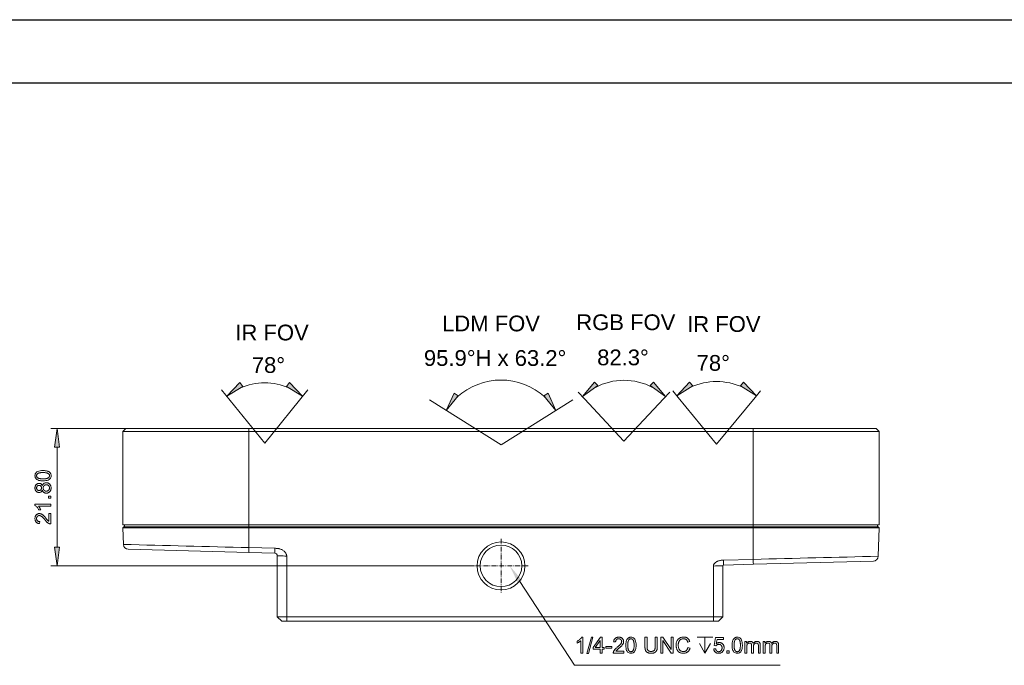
# Model space of a CAD drawing. Header units: millimetres. Extents: x 674 to 1144, y -380 to -42.
# Tile 5 of 12: x 760 to 917, y -144 to -42. Entities that reach past the tile are written whole.
import ezdxf

# ---------------------------------------------------------------- set-up
doc = ezdxf.new("R2010")
doc.units = ezdxf.units.MM
doc.header["$LTSCALE"] = 0.3
doc.linetypes.add('DASHDOT', pattern=[18.5, 12, -3, 0.5, -3])
doc.layers.get('0').update_dxf_attribs({"lineweight": 13})
doc.layers.add('02-细线', color=4, linetype='Continuous', lineweight=13)
doc.styles.add('HANA', font='arial.ttf')

msp = doc.modelspace()

# ---------------------------------------------------------------- linework, layer by layer
at = {"color": 7, "lineweight": 25}
for p, q in [((674.04, -41.742), (1144.04, -41.742)), ((684.04, -51.742), (1134.04, -51.742))]:
    msp.add_line(p, q, dxfattribs=at)
at = {"color": 3, "lineweight": 13, "ltscale": 0.272729}
for q in [(792.378, -100.438), (806.087, -100.438)]:
    msp.add_line((799.233, -108.925), q, dxfattribs=at)
at = {"color": 3, "lineweight": 13, "ltscale": 0.036009}
for p, q in [((849.948, -101.854), (848.965, -100.802)), ((862.494, -101.854), (863.477, -100.802))]:
    msp.add_line(p, q, dxfattribs=at)
at = {"color": 3, "lineweight": 13, "ltscale": 0.033028}
msp.add_line((864.792, -101.654), (863.952, -100.635), dxfattribs=at)
at = {"color": 3, "lineweight": 13, "ltscale": 0.033027}
msp.add_line((877.019, -101.654), (877.86, -100.635), dxfattribs=at)
at = {"color": 3, "lineweight": 13, "ltscale": 0.335735}
for q in [(825.35, -102.031), (848.092, -102.031)]:
    msp.add_line((836.721, -109.176), q, dxfattribs=at)
at = {"color": 3, "lineweight": 13, "ltscale": 0.229705}
for q in [(849.948, -101.854), (862.494, -101.854)]:
    msp.add_line((856.221, -108.568), q, dxfattribs=at)
at = {"color": 3, "lineweight": 13, "ltscale": 0.24013}
for p in [(864.792, -101.654), (877.019, -101.654)]:
    msp.add_line(p, (870.906, -109.063), dxfattribs=at)
at = {"color": 7, "lineweight": 13, "ltscale": 0.297754}
msp.add_line((777.221, -106.568), (765.311, -106.568), dxfattribs=at)
at = {"color": 7, "lineweight": 13, "ltscale": 0.017678}
for p, q in [((777.221, -106.568), (776.721, -107.068)), ((896.221, -106.568), (896.721, -107.068))]:
    msp.add_line(p, q, dxfattribs=at)
at = {"color": 7, "lineweight": 13}
for p, q in [((776.721, -107.068), (796.721, -107.068)), ((796.721, -106.568), (876.721, -106.568)), ((796.721, -107.068), (876.721, -107.068)), ((876.721, -107.068), (896.721, -107.068)), ((796.721, -121.868), (776.721, -121.868)), ((876.721, -121.868), (796.721, -121.868)), ((876.721, -122.168), (796.721, -122.168)), ((796.721, -122.168), (876.721, -122.168)), ((796.721, -122.323), (876.721, -122.323)), ((896.721, -121.868), (876.721, -121.868)), ((832.431, -128.368), (765.311, -128.368)), ((802.721, -136.469), (870.421, -136.469)), ((802.721, -137.168), (870.421, -137.168))]:
    msp.add_line(p, q, dxfattribs=at)
at = {"color": 7, "lineweight": 13, "ltscale": 0.37}
for p, q in [((776.721, -107.068), (776.721, -121.868)), ((796.721, -107.068), (796.721, -121.868)), ((876.721, -107.068), (876.721, -121.868)), ((896.721, -107.068), (896.721, -121.868))]:
    msp.add_line(p, q, dxfattribs=at)
at = {"color": 7, "lineweight": 13, "ltscale": 0.4875}
for p, q in [((777.221, -106.568), (796.721, -106.568)), ((876.721, -106.568), (896.221, -106.568))]:
    msp.add_line(p, q, dxfattribs=at)
at = {"color": 7, "lineweight": 13, "ltscale": 0.0125}
for p, q in [((796.721, -106.568), (796.721, -107.068)), ((876.721, -106.568), (876.721, -107.068))]:
    msp.add_line(p, q, dxfattribs=at)
at = {"color": 7, "lineweight": 13, "ltscale": 0.396283}
msp.add_line((766.311, -125.394), (766.311, -109.542), dxfattribs=at)
at = {"color": 7, "lineweight": 13, "ltscale": 0.005395}
for p, q in [((776.876, -122.168), (776.727, -122.323)), ((896.566, -122.168), (896.716, -122.323))]:
    msp.add_line(p, q, dxfattribs=at)
at = {"color": 7, "lineweight": 13, "ltscale": 0.499865}
for p, q in [((776.727, -122.323), (796.721, -122.323)), ((876.721, -122.323), (896.716, -122.323))]:
    msp.add_line(p, q, dxfattribs=at)
at = {"color": 7, "lineweight": 13, "ltscale": 0.066399}
msp.add_line((776.819, -124.978), (776.727, -122.323), dxfattribs=at)
at = {"color": 7, "lineweight": 13, "ltscale": 0.496117}
for p, q in [((776.876, -122.168), (796.721, -122.168)), ((876.721, -122.168), (896.566, -122.168))]:
    msp.add_line(p, q, dxfattribs=at)
at = {"color": 7, "lineweight": 13, "ltscale": 0.0075}
for p, q in [((777.021, -121.868), (777.021, -122.168)), ((796.721, -121.868), (796.721, -122.168)), ((876.721, -121.868), (876.721, -122.168)), ((896.421, -121.868), (896.421, -122.168))]:
    msp.add_line(p, q, dxfattribs=at)
at = {"color": 7, "lineweight": 13, "ltscale": 0.4925}
for p, q in [((796.721, -122.168), (777.021, -122.168)), ((896.421, -122.168), (876.721, -122.168))]:
    msp.add_line(p, q, dxfattribs=at)
at = {"color": 7, "lineweight": 13, "ltscale": 0.003881}
for p, q in [((796.721, -122.168), (796.721, -122.323)), ((876.721, -122.168), (876.721, -122.323))]:
    msp.add_line(p, q, dxfattribs=at)
at = {"color": 7, "lineweight": 13, "ltscale": 0.078864}
msp.add_line((796.721, -125.478), (796.721, -122.323), dxfattribs=at)
at = {"color": 7, "lineweight": 13, "ltscale": 0.125578}
msp.add_line((876.721, -127.346), (876.721, -122.323), dxfattribs=at)
at = {"color": 7, "lineweight": 13, "ltscale": 0.113185}
msp.add_line((896.558, -126.848), (896.716, -122.323), dxfattribs=at)
at = {"color": 7, "linetype": 'DASHDOT', "lineweight": 13, "ltscale": 0.2145}
for p, q in [((836.721, -124.078), (836.721, -132.658)), ((841.011, -128.368), (832.431, -128.368))]:
    msp.add_line(p, q, dxfattribs=at)
at = {"color": 7, "lineweight": 13, "ltscale": 0.477723}
msp.add_line((796.7, -126.25), (777.598, -125.75), dxfattribs=at)
at = {"color": 7, "lineweight": 13, "ltscale": 0.103321}
for p, q in [((800.832, -126.358), (796.7, -126.25)), ((800.853, -125.586), (796.721, -125.478))]:
    msp.add_line(p, q, dxfattribs=at)
at = {"color": 7, "lineweight": 13, "ltscale": 0.242136}
msp.add_line((801.221, -126.758), (801.221, -136.443), dxfattribs=at)
at = {"color": 7, "lineweight": 13, "ltscale": 0.24146}
msp.add_line((802.721, -126.81), (802.721, -136.469), dxfattribs=at)
at = {"color": 7, "lineweight": 13, "ltscale": 0.118129}
msp.add_line((876.721, -127.346), (871.998, -127.47), dxfattribs=at)
at = {"color": 7, "lineweight": 13, "ltscale": 0.476089}
msp.add_line((895.779, -127.62), (876.742, -128.118), dxfattribs=at)
at = {"color": 7, "lineweight": 13, "ltscale": 0.012508}
for p, q in [((832.921, -128.386), (833.421, -128.368)), ((840.521, -128.386), (840.021, -128.368))]:
    msp.add_line(p, q, dxfattribs=at)
at = {"color": 7, "lineweight": 13, "ltscale": 0.201855}
msp.add_line((870.421, -136.469), (870.421, -128.394), dxfattribs=at)
at = {"color": 7, "lineweight": 13, "ltscale": 0.202531}
msp.add_line((871.921, -128.342), (871.921, -136.443), dxfattribs=at)
at = {"color": 7, "lineweight": 13, "ltscale": 0.11813}
msp.add_line((876.742, -128.118), (872.019, -128.242), dxfattribs=at)
at = {"color": 7, "lineweight": 13, "ltscale": 0.025617}
for p, q in [((801.221, -136.444), (801.946, -137.168)), ((871.921, -136.444), (871.196, -137.168)), ((871.921, -136.444), (871.196, -137.168))]:
    msp.add_line(p, q, dxfattribs=at)
at = {"color": 7, "lineweight": 13, "ltscale": 0.019378}
msp.add_line((801.946, -137.168), (802.721, -137.168), dxfattribs=at)
at = {"color": 7, "lineweight": 13, "ltscale": 0.01749}
for p, q in [((802.721, -136.469), (802.721, -137.168)), ((870.421, -136.469), (870.421, -137.168))]:
    msp.add_line(p, q, dxfattribs=at)
at = {"color": 7, "lineweight": 13, "ltscale": 0.019379}
msp.add_line((870.421, -137.168), (871.196, -137.168), dxfattribs=at)
at = {"color": 3, "lineweight": 13}
for points in [[(795.287, -99.306), (793.219, -101.479), (795.779, -99.915)], [(802.686, -99.915), (805.246, -101.479), (803.178, -99.306)], [(851.553, -99.216), (849.647, -101.533), (852.088, -99.788)], [(860.354, -99.788), (862.794, -101.533), (860.888, -99.216)], [(866.633, -99.212), (864.588, -101.407), (867.131, -99.816)], [(874.68, -99.816), (877.223, -101.407), (875.178, -99.212)], [(829.266, -100.979), (828.015, -103.706), (829.929, -101.396)], [(843.513, -101.396), (845.427, -103.706), (844.176, -100.979)]]:
    msp.add_lwpolyline(points, close=True, dxfattribs=at)
at = {"color": 7, "lineweight": 13}
for points in [[(766.703, -109.542), (766.311, -106.568), (765.919, -109.542)], [(762.799, -114.07), (762.812, -113.915), (762.85, -113.777), (762.914, -113.655), (763.004, -113.549), (763.119, -113.459), (763.26, -113.386), (763.426, -113.328), (763.618, -113.288), (763.835, -113.263), (764.078, -113.255), (764.204, -113.257), (764.323, -113.264), (764.436, -113.274), (764.542, -113.289), (764.641, -113.308), (764.734, -113.331), (764.82, -113.358), (764.9, -113.39), (764.973, -113.426), (765.039, -113.466), (765.099, -113.51), (765.152, -113.557), (765.199, -113.609), (765.24, -113.664), (765.275, -113.722), (765.303, -113.784), (765.325, -113.85), (765.341, -113.92), (765.35, -113.993), (765.354, -114.07), (765.341, -114.225), (765.303, -114.363), (765.239, -114.485), (765.15, -114.591), (765.035, -114.68), (764.894, -114.754), (764.729, -114.81), (764.537, -114.851), (764.32, -114.876), (764.078, -114.884), (763.952, -114.882), (763.833, -114.875), (763.72, -114.865), (763.614, -114.85), (763.514, -114.831), (763.421, -114.808), (763.335, -114.781), (763.255, -114.749), (763.182, -114.713), (763.115, -114.673), (763.055, -114.629), (763.002, -114.582), (762.954, -114.53), (762.913, -114.476), (762.878, -114.417), (762.85, -114.355), (762.828, -114.289), (762.812, -114.22), (762.802, -114.147)], [(765.101, -114.07), (765.099, -114.022), (765.092, -113.976), (765.08, -113.933), (765.063, -113.892), (765.041, -113.853), (765.015, -113.817), (764.984, -113.783), (764.948, -113.752), (764.907, -113.723), (764.862, -113.697), (764.811, -113.673), (764.754, -113.651), (764.69, -113.632), (764.621, -113.616), (764.546, -113.602), (764.465, -113.591), (764.377, -113.582), (764.283, -113.576), (764.184, -113.572), (764.078, -113.571), (764.004, -113.571), (763.933, -113.573), (763.865, -113.576), (763.801, -113.579), (763.74, -113.584), (763.682, -113.591), (763.627, -113.598), (763.575, -113.606), (763.527, -113.616), (763.482, -113.626), (763.44, -113.638), (763.4, -113.65), (763.362, -113.664), (763.326, -113.679), (763.292, -113.696), (763.261, -113.713), (763.232, -113.731), (763.205, -113.751), (763.18, -113.771), (763.158, -113.793), (763.138, -113.816), (763.12, -113.84), (763.104, -113.865), (763.09, -113.892), (763.078, -113.919), (763.069, -113.948), (763.061, -113.978), (763.056, -114.008), (763.053, -114.04), (763.051, -114.074), (763.054, -114.122), (763.061, -114.168), (763.073, -114.211), (763.09, -114.252), (763.112, -114.29), (763.139, -114.326), (763.171, -114.36), (763.208, -114.391), (763.249, -114.419), (763.295, -114.445), (763.347, -114.469), (763.405, -114.49), (763.468, -114.509), (763.538, -114.525), (763.613, -114.539), (763.694, -114.55), (763.781, -114.559), (763.874, -114.565), (763.973, -114.569), (764.078, -114.57), (764.151, -114.569), (764.221, -114.568), (764.288, -114.565), (764.352, -114.561), (764.413, -114.556), (764.47, -114.55), (764.525, -114.542), (764.576, -114.534), (764.625, -114.524), (764.67, -114.514), (764.712, -114.502), (764.753, -114.489), (764.791, -114.475), (764.827, -114.46), (764.86, -114.444), (764.892, -114.426), (764.921, -114.408), (764.948, -114.389), (764.972, -114.368), (764.995, -114.347), (765.015, -114.324), (765.033, -114.3), (765.049, -114.275), (765.063, -114.249), (765.075, -114.222), (765.084, -114.194), (765.092, -114.165), (765.097, -114.134), (765.1, -114.103)], [(763.959, -115.66), (763.992, -115.571), (764.032, -115.491), (764.079, -115.42), (764.133, -115.359), (764.194, -115.308), (764.261, -115.266), (764.335, -115.233), (764.416, -115.209), (764.504, -115.195), (764.598, -115.191), (764.662, -115.193), (764.723, -115.2), (764.782, -115.211), (764.839, -115.228), (764.894, -115.248), (764.947, -115.274), (764.998, -115.303), (765.046, -115.338), (765.093, -115.377), (765.137, -115.421), (765.178, -115.468), (765.215, -115.518), (765.248, -115.571), (765.276, -115.626), (765.299, -115.684), (765.319, -115.744), (765.334, -115.808), (765.345, -115.873), (765.351, -115.942), (765.354, -116.013), (765.351, -116.084), (765.345, -116.153), (765.334, -116.219), (765.319, -116.283), (765.299, -116.344), (765.275, -116.402), (765.247, -116.457), (765.214, -116.51), (765.177, -116.56), (765.135, -116.607), (765.091, -116.651), (765.044, -116.69), (764.994, -116.724), (764.943, -116.754), (764.889, -116.779), (764.834, -116.8), (764.775, -116.816), (764.715, -116.827), (764.653, -116.834), (764.588, -116.836), (764.541, -116.835), (764.496, -116.831), (764.451, -116.825), (764.408, -116.816), (764.366, -116.804), (764.325, -116.79), (764.285, -116.773), (764.247, -116.754), (764.21, -116.732), (764.174, -116.708), (764.139, -116.681), (764.108, -116.652), (764.08, -116.622), (764.054, -116.59), (764.031, -116.556), (764.011, -116.521), (763.994, -116.483), (763.979, -116.444), (763.968, -116.403), (763.959, -116.361), (763.952, -116.361), (763.926, -116.432), (763.894, -116.496), (763.858, -116.552), (763.815, -116.601), (763.767, -116.642), (763.714, -116.676), (763.655, -116.702), (763.591, -116.721), (763.521, -116.732), (763.445, -116.736), (763.391, -116.734), (763.339, -116.728), (763.288, -116.718), (763.239, -116.704), (763.192, -116.686), (763.147, -116.664), (763.103, -116.639), (763.062, -116.609), (763.022, -116.575), (762.984, -116.538), (762.949, -116.497), (762.917, -116.454), (762.89, -116.408), (762.866, -116.36), (762.845, -116.309), (762.829, -116.256), (762.816, -116.201), (762.806, -116.143), (762.801, -116.082), (762.799, -116.019), (762.801, -115.956), (762.807, -115.894), (762.816, -115.835), (762.83, -115.779), (762.847, -115.725), (762.868, -115.674), (762.893, -115.625), (762.921, -115.579), (762.954, -115.535), (762.99, -115.493), (763.029, -115.455), (763.07, -115.421), (763.112, -115.391), (763.156, -115.365), (763.201, -115.343), (763.248, -115.325), (763.297, -115.311), (763.347, -115.301), (763.399, -115.295), (763.452, -115.293), (763.524, -115.297), (763.59, -115.308), (763.652, -115.326), (763.709, -115.352), (763.761, -115.385), (763.809, -115.425), (763.852, -115.473), (763.89, -115.528), (763.923, -115.59), (763.952, -115.66)], [(765.101, -116.013), (765.1, -115.97), (765.096, -115.929), (765.089, -115.889), (765.079, -115.851), (765.066, -115.814), (765.051, -115.779), (765.033, -115.745), (765.012, -115.712), (764.988, -115.681), (764.961, -115.651), (764.933, -115.624), (764.902, -115.599), (764.87, -115.577), (764.836, -115.558), (764.801, -115.542), (764.764, -115.529), (764.725, -115.519), (764.684, -115.512), (764.642, -115.508), (764.598, -115.506), (764.554, -115.508), (764.512, -115.512), (764.471, -115.52), (764.432, -115.53), (764.395, -115.543), (764.359, -115.56), (764.325, -115.579), (764.292, -115.602), (764.261, -115.627), (764.232, -115.655), (764.204, -115.686), (764.18, -115.718), (764.158, -115.751), (764.14, -115.785), (764.124, -115.821), (764.111, -115.858), (764.101, -115.896), (764.094, -115.936), (764.09, -115.977), (764.088, -116.019), (764.09, -116.063), (764.094, -116.105), (764.102, -116.146), (764.112, -116.185), (764.125, -116.222), (764.141, -116.257), (764.161, -116.291), (764.183, -116.323), (764.208, -116.354), (764.236, -116.383), (764.266, -116.409), (764.297, -116.433), (764.33, -116.454), (764.363, -116.472), (764.398, -116.488), (764.435, -116.5), (764.472, -116.51), (764.511, -116.517), (764.55, -116.521), (764.591, -116.523), (764.634, -116.521), (764.675, -116.517), (764.715, -116.51), (764.753, -116.499), (764.79, -116.486), (764.826, -116.471), (764.86, -116.452), (764.893, -116.43), (764.925, -116.406), (764.955, -116.378), (764.982, -116.349), (765.007, -116.318), (765.029, -116.285), (765.048, -116.251), (765.065, -116.215), (765.078, -116.178), (765.088, -116.139), (765.095, -116.098), (765.1, -116.056)], [(763.838, -116.013), (763.836, -115.979), (763.833, -115.946), (763.828, -115.914), (763.82, -115.884), (763.81, -115.854), (763.798, -115.826), (763.784, -115.799), (763.767, -115.773), (763.749, -115.747), (763.728, -115.724), (763.705, -115.701), (763.681, -115.682), (763.657, -115.664), (763.631, -115.649), (763.604, -115.636), (763.576, -115.625), (763.546, -115.617), (763.516, -115.611), (763.485, -115.608), (763.452, -115.607), (763.419, -115.608), (763.387, -115.612), (763.356, -115.617), (763.326, -115.626), (763.297, -115.636), (763.269, -115.649), (763.242, -115.665), (763.216, -115.683), (763.191, -115.703), (763.167, -115.725), (763.145, -115.75), (763.126, -115.775), (763.108, -115.801), (763.093, -115.829), (763.08, -115.857), (763.07, -115.887), (763.062, -115.918), (763.056, -115.949), (763.053, -115.982), (763.051, -116.016), (763.053, -116.051), (763.056, -116.084), (763.062, -116.116), (763.07, -116.147), (763.08, -116.176), (763.093, -116.205), (763.107, -116.232), (763.125, -116.258), (763.144, -116.282), (763.166, -116.306), (763.189, -116.328), (763.213, -116.347), (763.238, -116.364), (763.264, -116.379), (763.29, -116.392), (763.318, -116.402), (763.346, -116.41), (763.375, -116.416), (763.405, -116.419), (763.435, -116.42), (763.472, -116.419), (763.506, -116.415), (763.54, -116.41), (763.571, -116.401), (763.602, -116.391), (763.63, -116.378), (763.657, -116.363), (763.683, -116.345), (763.707, -116.325), (763.729, -116.303), (763.75, -116.278), (763.768, -116.253), (763.785, -116.227), (763.799, -116.2), (763.811, -116.171), (763.82, -116.142), (763.828, -116.111), (763.833, -116.079), (763.837, -116.047)], [(765.311, -118.586), (765.311, -118.893), (763.355, -118.893), (763.398, -118.94), (763.44, -118.991), (763.48, -119.045), (763.519, -119.102), (763.557, -119.162), (763.593, -119.225), (763.628, -119.291), (763.662, -119.361), (763.694, -119.433), (763.725, -119.509), (763.428, -119.509), (763.376, -119.406), (763.322, -119.31), (763.265, -119.221), (763.206, -119.138), (763.144, -119.063), (763.08, -118.994), (763.013, -118.931), (762.944, -118.876), (762.873, -118.827), (762.799, -118.785), (762.799, -118.586)], [(765.311, -117.293), (765.311, -117.643), (764.961, -117.643), (764.961, -117.293)], [(765.311, -120.075), (765.311, -121.731), (765.269, -121.729), (765.226, -121.725), (765.184, -121.717), (765.141, -121.707), (765.098, -121.694), (765.055, -121.677), (765.012, -121.658), (764.969, -121.636), (764.926, -121.611), (764.883, -121.583), (764.839, -121.551), (764.792, -121.514), (764.743, -121.471), (764.692, -121.424), (764.639, -121.371), (764.584, -121.314), (764.526, -121.251), (764.467, -121.183), (764.405, -121.11), (764.341, -121.031), (764.301, -120.982), (764.261, -120.935), (764.22, -120.888), (764.179, -120.842), (764.138, -120.797), (764.096, -120.754), (764.054, -120.711), (764.012, -120.67), (763.969, -120.629), (763.925, -120.59), (763.882, -120.553), (763.838, -120.52), (763.795, -120.491), (763.751, -120.465), (763.707, -120.444), (763.664, -120.426), (763.62, -120.413), (763.576, -120.403), (763.532, -120.397), (763.488, -120.395), (763.451, -120.397), (763.415, -120.401), (763.38, -120.407), (763.347, -120.417), (763.315, -120.429), (763.284, -120.443), (763.255, -120.461), (763.227, -120.481), (763.2, -120.504), (763.175, -120.529), (763.152, -120.557), (763.131, -120.586), (763.112, -120.616), (763.096, -120.648), (763.082, -120.681), (763.071, -120.715), (763.063, -120.751), (763.056, -120.789), (763.053, -120.827), (763.051, -120.868), (763.053, -120.908), (763.057, -120.948), (763.063, -120.986), (763.072, -121.022), (763.083, -121.057), (763.097, -121.091), (763.114, -121.124), (763.133, -121.155), (763.154, -121.185), (763.179, -121.214), (763.205, -121.24), (763.234, -121.264), (763.266, -121.285), (763.3, -121.304), (763.337, -121.319), (763.376, -121.332), (763.418, -121.342), (763.462, -121.349), (763.509, -121.354), (763.558, -121.355), (763.522, -121.671), (763.454, -121.663), (763.388, -121.652), (763.326, -121.636), (763.268, -121.617), (763.212, -121.594), (763.16, -121.567), (763.111, -121.536), (763.066, -121.502), (763.024, -121.463), (762.985, -121.421), (762.95, -121.376), (762.918, -121.328), (762.89, -121.278), (762.866, -121.225), (762.846, -121.171), (762.829, -121.113), (762.816, -121.054), (762.806, -120.992), (762.801, -120.928), (762.799, -120.861), (762.801, -120.789), (762.807, -120.72), (762.817, -120.655), (762.832, -120.592), (762.85, -120.533), (762.872, -120.477), (762.899, -120.425), (762.929, -120.376), (762.964, -120.33), (763.003, -120.287), (763.044, -120.248), (763.088, -120.213), (763.133, -120.182), (763.179, -120.155), (763.228, -120.133), (763.278, -120.114), (763.33, -120.1), (763.383, -120.09), (763.438, -120.084), (763.495, -120.082), (763.543, -120.083), (763.591, -120.088), (763.64, -120.097), (763.688, -120.109), (763.737, -120.125), (763.786, -120.144), (763.834, -120.166), (763.883, -120.192), (763.932, -120.222), (763.982, -120.255), (764.033, -120.293), (764.087, -120.338), (764.145, -120.389), (764.205, -120.448), (764.27, -120.514), (764.337, -120.586), (764.408, -120.665), (764.482, -120.751), (764.56, -120.845), (764.641, -120.944), (764.684, -120.997), (764.725, -121.046), (764.765, -121.091), (764.805, -121.132), (764.842, -121.17), (764.879, -121.204), (764.915, -121.235), (764.949, -121.261), (764.982, -121.285), (765.014, -121.304), (765.014, -120.075)], [(765.919, -125.394), (766.311, -128.368), (766.703, -125.394)], [(849.705, -142.199), (849.398, -142.199), (849.398, -140.243), (849.35, -140.286), (849.3, -140.328), (849.246, -140.368), (849.189, -140.407), (849.129, -140.445), (849.066, -140.481), (849, -140.516), (848.93, -140.55), (848.858, -140.582), (848.782, -140.613), (848.782, -140.316), (848.885, -140.264), (848.981, -140.21), (849.07, -140.153), (849.153, -140.094), (849.228, -140.032), (849.297, -139.968), (849.359, -139.901), (849.415, -139.832), (849.463, -139.761), (849.505, -139.687), (849.705, -139.687)], [(851.308, -139.699), (850.585, -142.282), (850.338, -142.282), (851.061, -139.699)], [(853.088, -141.602), (852.751, -141.602), (852.751, -142.199), (852.444, -142.199), (852.444, -141.602), (851.361, -141.602), (851.361, -141.319), (852.498, -139.699), (852.751, -139.699), (852.751, -141.319), (853.088, -141.319)], [(852.444, -141.319), (852.444, -140.19), (852.437, -140.19), (851.661, -141.319)], [(856.177, -142.199), (854.521, -142.199), (854.522, -142.157), (854.527, -142.114), (854.534, -142.072), (854.544, -142.029), (854.558, -141.986), (854.574, -141.943), (854.593, -141.9), (854.615, -141.857), (854.64, -141.814), (854.668, -141.771), (854.7, -141.726), (854.737, -141.68), (854.78, -141.631), (854.827, -141.58), (854.88, -141.527), (854.938, -141.472), (855, -141.414), (855.068, -141.354), (855.142, -141.293), (855.22, -141.229), (855.269, -141.189), (855.317, -141.149), (855.363, -141.108), (855.409, -141.067), (855.454, -141.026), (855.498, -140.984), (855.54, -140.942), (855.582, -140.899), (855.622, -140.857), (855.662, -140.813), (855.698, -140.77), (855.731, -140.726), (855.761, -140.683), (855.786, -140.639), (855.807, -140.595), (855.825, -140.551), (855.838, -140.508), (855.848, -140.464), (855.854, -140.42), (855.856, -140.376), (855.855, -140.339), (855.851, -140.303), (855.844, -140.268), (855.834, -140.235), (855.822, -140.203), (855.808, -140.172), (855.79, -140.143), (855.77, -140.115), (855.747, -140.088), (855.722, -140.063), (855.695, -140.039), (855.666, -140.018), (855.635, -140), (855.604, -139.984), (855.57, -139.97), (855.536, -139.959), (855.5, -139.95), (855.463, -139.944), (855.424, -139.941), (855.384, -139.939), (855.343, -139.941), (855.304, -139.944), (855.266, -139.951), (855.229, -139.96), (855.194, -139.971), (855.16, -139.985), (855.127, -140.002), (855.096, -140.021), (855.066, -140.042), (855.037, -140.066), (855.011, -140.093), (854.987, -140.122), (854.966, -140.154), (854.948, -140.188), (854.932, -140.225), (854.919, -140.264), (854.909, -140.306), (854.902, -140.35), (854.898, -140.397), (854.896, -140.446), (854.58, -140.41), (854.588, -140.341), (854.6, -140.276), (854.615, -140.214), (854.634, -140.155), (854.657, -140.1), (854.684, -140.048), (854.715, -139.999), (854.75, -139.954), (854.788, -139.912), (854.83, -139.873), (854.876, -139.837), (854.923, -139.806), (854.973, -139.778), (855.026, -139.754), (855.081, -139.733), (855.138, -139.717), (855.197, -139.704), (855.259, -139.694), (855.324, -139.689), (855.39, -139.687), (855.462, -139.689), (855.531, -139.695), (855.597, -139.705), (855.659, -139.72), (855.718, -139.738), (855.774, -139.76), (855.826, -139.787), (855.875, -139.817), (855.921, -139.852), (855.964, -139.891), (856.003, -139.932), (856.038, -139.976), (856.069, -140.021), (856.096, -140.067), (856.118, -140.116), (856.137, -140.166), (856.151, -140.217), (856.161, -140.271), (856.168, -140.326), (856.17, -140.383), (856.168, -140.431), (856.163, -140.479), (856.154, -140.527), (856.142, -140.576), (856.126, -140.625), (856.107, -140.673), (856.085, -140.722), (856.059, -140.771), (856.029, -140.82), (855.997, -140.87), (855.959, -140.921), (855.914, -140.975), (855.862, -141.032), (855.803, -141.093), (855.738, -141.158), (855.665, -141.225), (855.586, -141.296), (855.5, -141.37), (855.407, -141.448), (855.307, -141.529), (855.254, -141.571), (855.206, -141.613), (855.161, -141.653), (855.119, -141.692), (855.081, -141.73), (855.047, -141.767), (855.017, -141.803), (854.99, -141.837), (854.967, -141.87), (854.947, -141.902), (856.177, -141.902)], [(857.326, -139.687), (857.481, -139.7), (857.619, -139.738), (857.742, -139.802), (857.848, -139.892), (857.937, -140.007), (858.011, -140.147), (858.068, -140.314), (858.108, -140.505), (858.133, -140.723), (858.141, -140.966), (858.139, -141.092), (858.133, -141.211), (858.122, -141.324), (858.107, -141.43), (858.088, -141.529), (858.065, -141.622), (858.038, -141.708), (858.006, -141.788), (857.97, -141.861), (857.93, -141.927), (857.886, -141.987), (857.839, -142.04), (857.788, -142.087), (857.733, -142.128), (857.674, -142.163), (857.612, -142.191), (857.546, -142.213), (857.476, -142.229), (857.403, -142.238), (857.326, -142.241), (857.171, -142.229), (857.033, -142.19), (856.911, -142.127), (856.805, -142.037), (856.716, -141.923), (856.643, -141.782), (856.586, -141.616), (856.545, -141.425), (856.521, -141.208), (856.512, -140.966), (856.515, -140.84), (856.521, -140.721), (856.531, -140.608), (856.546, -140.502), (856.565, -140.402), (856.588, -140.309), (856.616, -140.223), (856.647, -140.143), (856.683, -140.07), (856.723, -140.003), (856.767, -139.943), (856.815, -139.889), (856.866, -139.842), (856.921, -139.801), (856.979, -139.766), (857.041, -139.738), (857.107, -139.715), (857.176, -139.7), (857.249, -139.69)], [(857.326, -141.989), (857.374, -141.987), (857.42, -141.98), (857.463, -141.968), (857.504, -141.951), (857.543, -141.929), (857.579, -141.903), (857.613, -141.872), (857.644, -141.836), (857.673, -141.795), (857.699, -141.75), (857.723, -141.699), (857.745, -141.641), (857.764, -141.578), (857.78, -141.509), (857.794, -141.434), (857.805, -141.352), (857.814, -141.265), (857.821, -141.171), (857.824, -141.072), (857.826, -140.966), (857.825, -140.892), (857.823, -140.821), (857.821, -140.753), (857.817, -140.689), (857.812, -140.628), (857.806, -140.57), (857.798, -140.515), (857.79, -140.463), (857.781, -140.415), (857.77, -140.37), (857.758, -140.328), (857.746, -140.287), (857.732, -140.249), (857.717, -140.214), (857.701, -140.18), (857.683, -140.149), (857.665, -140.12), (857.645, -140.093), (857.625, -140.068), (857.603, -140.046), (857.58, -140.026), (857.556, -140.008), (857.531, -139.992), (857.505, -139.978), (857.477, -139.966), (857.448, -139.956), (857.419, -139.949), (857.388, -139.944), (857.356, -139.94), (857.322, -139.939), (857.274, -139.942), (857.228, -139.949), (857.185, -139.961), (857.144, -139.978), (857.106, -140), (857.07, -140.027), (857.036, -140.059), (857.005, -140.095), (856.977, -140.137), (856.951, -140.183), (856.927, -140.235), (856.906, -140.293), (856.887, -140.356), (856.871, -140.425), (856.857, -140.501), (856.846, -140.582), (856.837, -140.669), (856.831, -140.762), (856.827, -140.861), (856.826, -140.966), (856.827, -141.039), (856.828, -141.109), (856.831, -141.176), (856.835, -141.24), (856.84, -141.301), (856.847, -141.358), (856.854, -141.413), (856.862, -141.464), (856.872, -141.512), (856.883, -141.558), (856.894, -141.6), (856.907, -141.641), (856.921, -141.679), (856.936, -141.714), (856.952, -141.748), (856.97, -141.779), (856.988, -141.809), (857.007, -141.835), (857.028, -141.86), (857.05, -141.883), (857.072, -141.903), (857.096, -141.921), (857.121, -141.937), (857.147, -141.951), (857.174, -141.962), (857.202, -141.972), (857.232, -141.979), (857.262, -141.985), (857.293, -141.988)], [(861.511, -141.145), (861.511, -141.183), (861.51, -141.221), (861.509, -141.258), (861.507, -141.294), (861.505, -141.33), (861.503, -141.366), (861.5, -141.401), (861.497, -141.435), (861.493, -141.468), (861.489, -141.501), (861.484, -141.534), (861.478, -141.567), (861.47, -141.6), (861.461, -141.634), (861.451, -141.667), (861.439, -141.701), (861.425, -141.735), (861.411, -141.769), (861.394, -141.804), (861.377, -141.838), (861.357, -141.872), (861.336, -141.905), (861.312, -141.937), (861.286, -141.967), (861.257, -141.997), (861.226, -142.025), (861.193, -142.052), (861.158, -142.078), (861.12, -142.103), (861.08, -142.126), (861.038, -142.148), (860.992, -142.168), (860.945, -142.185), (860.894, -142.2), (860.84, -142.213), (860.784, -142.223), (860.725, -142.231), (860.664, -142.237), (860.599, -142.24), (860.532, -142.241), (860.466, -142.24), (860.403, -142.237), (860.343, -142.232), (860.285, -142.225), (860.23, -142.216), (860.177, -142.205), (860.127, -142.191), (860.08, -142.176), (860.035, -142.159), (859.993, -142.139), (859.953, -142.118), (859.916, -142.096), (859.88, -142.072), (859.847, -142.048), (859.816, -142.022), (859.787, -141.995), (859.76, -141.967), (859.735, -141.937), (859.713, -141.907), (859.693, -141.875), (859.674, -141.842), (859.657, -141.809), (859.642, -141.776), (859.628, -141.743), (859.615, -141.709), (859.603, -141.676), (859.593, -141.641), (859.584, -141.607), (859.577, -141.572), (859.571, -141.537), (859.566, -141.502), (859.561, -141.465), (859.557, -141.428), (859.554, -141.39), (859.551, -141.351), (859.549, -141.312), (859.547, -141.271), (859.546, -141.23), (859.545, -141.188), (859.545, -141.145), (859.545, -139.699), (859.875, -139.699), (859.875, -141.14), (859.876, -141.184), (859.877, -141.227), (859.878, -141.269), (859.881, -141.31), (859.883, -141.349), (859.887, -141.388), (859.891, -141.425), (859.896, -141.46), (859.902, -141.495), (859.908, -141.528), (859.915, -141.56), (859.925, -141.591), (859.937, -141.622), (859.951, -141.652), (859.967, -141.681), (859.985, -141.71), (860.005, -141.738), (860.027, -141.765), (860.052, -141.791), (860.078, -141.817), (860.107, -141.841), (860.14, -141.862), (860.175, -141.881), (860.213, -141.898), (860.254, -141.912), (860.298, -141.923), (860.345, -141.932), (860.395, -141.938), (860.448, -141.942), (860.505, -141.943), (860.561, -141.942), (860.615, -141.939), (860.667, -141.934), (860.715, -141.927), (860.76, -141.918), (860.802, -141.907), (860.842, -141.894), (860.878, -141.879), (860.912, -141.862), (860.943, -141.842), (860.971, -141.822), (860.997, -141.8), (861.022, -141.776), (861.044, -141.751), (861.064, -141.725), (861.082, -141.697), (861.098, -141.669), (861.112, -141.638), (861.124, -141.607), (861.134, -141.574), (861.142, -141.539), (861.15, -141.503), (861.156, -141.464), (861.162, -141.424), (861.167, -141.381), (861.171, -141.337), (861.174, -141.291), (861.176, -141.242), (861.178, -141.192), (861.178, -141.14), (861.178, -139.699), (861.511, -139.699)], [(864.033, -142.199), (863.694, -142.199), (862.387, -140.236), (862.38, -140.236), (862.38, -142.199), (862.067, -142.199), (862.067, -139.699), (862.404, -139.699), (863.711, -141.662), (863.717, -141.662), (863.717, -139.699), (864.033, -139.699)], [(866.698, -141.406), (866.675, -141.488), (866.648, -141.566), (866.618, -141.639), (866.585, -141.709), (866.548, -141.774), (866.509, -141.834), (866.466, -141.891), (866.42, -141.943), (866.37, -141.991), (866.317, -142.034), (866.262, -142.074), (866.204, -142.109), (866.144, -142.14), (866.082, -142.167), (866.018, -142.19), (865.952, -142.208), (865.883, -142.223), (865.813, -142.233), (865.74, -142.239), (865.665, -142.241), (865.545, -142.238), (865.433, -142.226), (865.327, -142.207), (865.227, -142.18), (865.134, -142.145), (865.048, -142.103), (864.969, -142.053), (864.896, -141.995), (864.83, -141.93), (864.77, -141.857), (864.717, -141.778), (864.669, -141.697), (864.627, -141.612), (864.591, -141.524), (864.56, -141.433), (864.535, -141.339), (864.515, -141.242), (864.501, -141.142), (864.493, -141.038), (864.49, -140.932), (864.493, -140.815), (864.503, -140.703), (864.52, -140.596), (864.543, -140.495), (864.572, -140.398), (864.609, -140.307), (864.652, -140.221), (864.701, -140.141), (864.757, -140.065), (864.82, -139.995), (864.888, -139.93), (864.959, -139.873), (865.035, -139.822), (865.114, -139.778), (865.197, -139.741), (865.284, -139.71), (865.374, -139.687), (865.468, -139.67), (865.567, -139.66), (865.668, -139.656), (865.74, -139.658), (865.81, -139.664), (865.878, -139.673), (865.943, -139.686), (866.007, -139.703), (866.068, -139.723), (866.127, -139.747), (866.185, -139.775), (866.24, -139.807), (866.292, -139.842), (866.343, -139.881), (866.39, -139.923), (866.434, -139.969), (866.475, -140.018), (866.513, -140.071), (866.548, -140.127), (866.579, -140.187), (866.608, -140.25), (866.633, -140.316), (866.656, -140.386), (866.332, -140.463), (866.314, -140.412), (866.296, -140.364), (866.275, -140.318), (866.253, -140.275), (866.229, -140.234), (866.203, -140.196), (866.175, -140.161), (866.146, -140.128), (866.115, -140.098), (866.083, -140.071), (866.048, -140.046), (866.013, -140.023), (865.975, -140.004), (865.936, -139.987), (865.895, -139.972), (865.852, -139.96), (865.808, -139.951), (865.762, -139.945), (865.714, -139.941), (865.665, -139.939), (865.585, -139.942), (865.509, -139.95), (865.437, -139.963), (865.369, -139.982), (865.305, -140.006), (865.245, -140.036), (865.189, -140.071), (865.137, -140.111), (865.088, -140.157), (865.044, -140.208), (865.004, -140.263), (864.968, -140.323), (864.936, -140.386), (864.909, -140.452), (864.886, -140.522), (864.867, -140.596), (864.852, -140.674), (864.841, -140.755), (864.835, -140.84), (864.833, -140.928), (864.835, -141.03), (864.842, -141.126), (864.853, -141.217), (864.868, -141.303), (864.888, -141.383), (864.913, -141.458), (864.942, -141.528), (864.975, -141.592), (865.013, -141.651), (865.055, -141.704), (865.101, -141.753), (865.15, -141.796), (865.201, -141.834), (865.255, -141.867), (865.312, -141.895), (865.371, -141.918), (865.433, -141.936), (865.498, -141.948), (865.566, -141.956), (865.636, -141.958), (865.693, -141.957), (865.749, -141.952), (865.802, -141.944), (865.853, -141.933), (865.902, -141.919), (865.948, -141.901), (865.993, -141.881), (866.035, -141.857), (866.075, -141.83), (866.113, -141.8), (866.148, -141.766), (866.181, -141.73), (866.213, -141.69), (866.242, -141.647), (866.268, -141.601), (866.293, -141.552), (866.315, -141.499), (866.335, -141.443), (866.353, -141.384), (866.369, -141.322)], [(870.858, -140.696), (870.903, -140.667), (870.95, -140.64), (870.996, -140.616), (871.043, -140.596), (871.09, -140.579), (871.138, -140.565), (871.186, -140.554), (871.234, -140.546), (871.283, -140.541), (871.332, -140.54), (871.393, -140.542), (871.453, -140.548), (871.512, -140.559), (871.569, -140.575), (871.624, -140.595), (871.677, -140.619), (871.729, -140.648), (871.78, -140.681), (871.829, -140.718), (871.876, -140.76), (871.92, -140.806), (871.959, -140.855), (871.994, -140.906), (872.024, -140.961), (872.05, -141.018), (872.071, -141.079), (872.087, -141.142), (872.098, -141.208), (872.105, -141.277), (872.108, -141.35), (872.105, -141.423), (872.098, -141.494), (872.086, -141.563), (872.07, -141.629), (872.049, -141.693), (872.023, -141.755), (871.992, -141.815), (871.957, -141.873), (871.917, -141.928), (871.872, -141.981), (871.824, -142.031), (871.772, -142.075), (871.718, -142.114), (871.661, -142.148), (871.6, -142.176), (871.537, -142.2), (871.471, -142.218), (871.402, -142.231), (871.33, -142.239), (871.255, -142.241), (871.193, -142.24), (871.133, -142.234), (871.075, -142.226), (871.019, -142.213), (870.964, -142.197), (870.911, -142.178), (870.859, -142.155), (870.809, -142.129), (870.761, -142.099), (870.714, -142.065), (870.671, -142.028), (870.631, -141.988), (870.595, -141.944), (870.563, -141.897), (870.534, -141.846), (870.51, -141.792), (870.49, -141.735), (870.473, -141.674), (870.461, -141.61), (870.452, -141.542), (870.772, -141.518), (870.781, -141.565), (870.792, -141.608), (870.804, -141.65), (870.818, -141.689), (870.834, -141.725), (870.851, -141.76), (870.871, -141.791), (870.892, -141.821), (870.915, -141.848), (870.939, -141.872), (870.966, -141.894), (870.993, -141.914), (871.022, -141.932), (871.051, -141.947), (871.082, -141.96), (871.114, -141.97), (871.148, -141.979), (871.182, -141.984), (871.218, -141.988), (871.255, -141.989), (871.301, -141.987), (871.345, -141.982), (871.387, -141.973), (871.428, -141.961), (871.466, -141.945), (871.503, -141.926), (871.539, -141.903), (871.572, -141.876), (871.604, -141.846), (871.634, -141.813), (871.661, -141.776), (871.686, -141.739), (871.707, -141.699), (871.726, -141.658), (871.742, -141.616), (871.755, -141.572), (871.765, -141.526), (871.773, -141.478), (871.777, -141.429), (871.778, -141.379), (871.777, -141.327), (871.773, -141.278), (871.765, -141.231), (871.755, -141.186), (871.741, -141.144), (871.725, -141.103), (871.706, -141.065), (871.684, -141.029), (871.658, -140.996), (871.63, -140.964), (871.6, -140.935), (871.567, -140.91), (871.533, -140.887), (871.498, -140.867), (871.46, -140.85), (871.421, -140.837), (871.381, -140.826), (871.338, -140.819), (871.294, -140.814), (871.248, -140.812), (871.19, -140.815), (871.136, -140.822), (871.083, -140.834), (871.034, -140.851), (870.987, -140.873), (870.943, -140.899), (870.902, -140.93), (870.863, -140.966), (870.828, -141.007), (870.795, -141.053), (870.505, -141.019), (870.748, -139.733), (871.988, -139.733), (871.988, -140.03), (870.992, -140.03)], [(874.188, -139.687), (874.343, -139.7), (874.482, -139.738), (874.604, -139.802), (874.71, -139.892), (874.799, -140.007), (874.873, -140.147), (874.93, -140.314), (874.971, -140.505), (874.995, -140.723), (875.003, -140.966), (875.001, -141.092), (874.995, -141.211), (874.984, -141.324), (874.97, -141.43), (874.951, -141.529), (874.927, -141.622), (874.9, -141.708), (874.868, -141.788), (874.833, -141.861), (874.793, -141.927), (874.749, -141.987), (874.701, -142.04), (874.65, -142.087), (874.595, -142.128), (874.536, -142.163), (874.474, -142.191), (874.408, -142.213), (874.338, -142.229), (874.265, -142.238), (874.188, -142.241), (874.034, -142.229), (873.895, -142.19), (873.773, -142.127), (873.668, -142.037), (873.578, -141.923), (873.505, -141.782), (873.448, -141.616), (873.407, -141.425), (873.383, -141.208), (873.375, -140.966), (873.377, -140.84), (873.383, -140.721), (873.394, -140.608), (873.408, -140.502), (873.427, -140.402), (873.45, -140.309), (873.478, -140.223), (873.509, -140.143), (873.545, -140.07), (873.585, -140.003), (873.629, -139.943), (873.677, -139.889), (873.728, -139.842), (873.783, -139.801), (873.841, -139.766), (873.903, -139.738), (873.969, -139.715), (874.038, -139.7), (874.111, -139.69)], [(874.188, -141.989), (874.236, -141.987), (874.282, -141.98), (874.326, -141.968), (874.367, -141.951), (874.405, -141.929), (874.441, -141.903), (874.475, -141.872), (874.506, -141.836), (874.535, -141.795), (874.562, -141.75), (874.586, -141.699), (874.607, -141.641), (874.626, -141.578), (874.642, -141.509), (874.656, -141.434), (874.668, -141.352), (874.676, -141.265), (874.683, -141.171), (874.687, -141.072), (874.688, -140.966), (874.687, -140.892), (874.686, -140.821), (874.683, -140.753), (874.679, -140.689), (874.674, -140.628), (874.668, -140.57), (874.661, -140.515), (874.652, -140.463), (874.643, -140.415), (874.632, -140.37), (874.621, -140.328), (874.608, -140.287), (874.594, -140.249), (874.579, -140.214), (874.563, -140.18), (874.546, -140.149), (874.527, -140.12), (874.508, -140.093), (874.487, -140.068), (874.465, -140.046), (874.442, -140.026), (874.418, -140.008), (874.393, -139.992), (874.367, -139.978), (874.339, -139.966), (874.311, -139.956), (874.281, -139.949), (874.25, -139.944), (874.218, -139.94), (874.185, -139.939), (874.136, -139.942), (874.091, -139.949), (874.047, -139.961), (874.007, -139.978), (873.968, -140), (873.932, -140.027), (873.899, -140.059), (873.868, -140.095), (873.839, -140.137), (873.813, -140.183), (873.789, -140.235), (873.768, -140.293), (873.749, -140.356), (873.733, -140.425), (873.72, -140.501), (873.708, -140.582), (873.7, -140.669), (873.693, -140.762), (873.69, -140.861), (873.688, -140.966), (873.689, -141.039), (873.691, -141.109), (873.694, -141.176), (873.697, -141.24), (873.703, -141.301), (873.709, -141.358), (873.716, -141.413), (873.724, -141.464), (873.734, -141.512), (873.745, -141.558), (873.757, -141.6), (873.769, -141.641), (873.783, -141.679), (873.798, -141.714), (873.815, -141.748), (873.832, -141.779), (873.85, -141.809), (873.87, -141.835), (873.89, -141.86), (873.912, -141.883), (873.935, -141.903), (873.958, -141.921), (873.983, -141.937), (874.009, -141.951), (874.036, -141.962), (874.065, -141.972), (874.094, -141.979), (874.124, -141.985), (874.156, -141.988)], [(877.846, -142.199), (877.539, -142.199), (877.539, -141.056), (877.539, -141.031), (877.538, -141.007), (877.538, -140.984), (877.536, -140.961), (877.535, -140.939), (877.533, -140.918), (877.531, -140.898), (877.528, -140.878), (877.525, -140.859), (877.522, -140.841), (877.518, -140.823), (877.513, -140.806), (877.507, -140.789), (877.5, -140.772), (877.492, -140.756), (877.482, -140.741), (877.472, -140.725), (877.46, -140.71), (877.448, -140.696), (877.434, -140.682), (877.419, -140.669), (877.403, -140.657), (877.385, -140.647), (877.365, -140.638), (877.344, -140.63), (877.321, -140.624), (877.296, -140.619), (877.27, -140.616), (877.243, -140.614), (877.213, -140.613), (877.178, -140.614), (877.143, -140.618), (877.109, -140.624), (877.077, -140.633), (877.045, -140.644), (877.014, -140.658), (876.985, -140.675), (876.956, -140.694), (876.928, -140.715), (876.901, -140.739), (876.876, -140.766), (876.854, -140.796), (876.834, -140.829), (876.817, -140.865), (876.803, -140.905), (876.791, -140.947), (876.782, -140.993), (876.775, -141.041), (876.771, -141.093), (876.77, -141.148), (876.77, -142.199), (876.463, -142.199), (876.463, -141.022), (876.462, -140.977), (876.46, -140.934), (876.456, -140.894), (876.45, -140.858), (876.442, -140.824), (876.433, -140.793), (876.422, -140.765), (876.41, -140.741), (876.396, -140.719), (876.38, -140.7), (876.363, -140.683), (876.344, -140.669), (876.324, -140.656), (876.303, -140.644), (876.28, -140.635), (876.256, -140.627), (876.231, -140.621), (876.204, -140.616), (876.175, -140.614), (876.146, -140.613), (876.107, -140.614), (876.07, -140.618), (876.033, -140.625), (875.999, -140.635), (875.966, -140.647), (875.934, -140.662), (875.904, -140.68), (875.875, -140.7), (875.847, -140.723), (875.821, -140.749), (875.797, -140.779), (875.775, -140.813), (875.756, -140.853), (875.74, -140.896), (875.726, -140.945), (875.714, -140.998), (875.705, -141.056), (875.699, -141.119), (875.695, -141.187), (875.694, -141.259), (875.694, -142.199), (875.387, -142.199), (875.387, -140.389), (875.663, -140.389), (875.663, -140.642), (875.67, -140.642), (875.709, -140.586), (875.751, -140.536), (875.796, -140.492), (875.845, -140.454), (875.897, -140.422), (875.953, -140.396), (876.012, -140.375), (876.075, -140.36), (876.141, -140.352), (876.211, -140.349), (876.25, -140.349), (876.288, -140.352), (876.324, -140.356), (876.359, -140.361), (876.392, -140.368), (876.425, -140.377), (876.455, -140.387), (876.485, -140.399), (876.512, -140.413), (876.539, -140.428), (876.564, -140.445), (876.588, -140.463), (876.61, -140.483), (876.631, -140.504), (876.65, -140.527), (876.668, -140.552), (876.684, -140.578), (876.7, -140.606), (876.713, -140.635), (876.726, -140.666), (876.767, -140.606), (876.812, -140.552), (876.86, -140.504), (876.911, -140.463), (876.966, -140.428), (877.023, -140.399), (877.083, -140.377), (877.147, -140.361), (877.214, -140.352), (877.283, -140.349), (877.338, -140.35), (877.39, -140.355), (877.439, -140.362), (877.486, -140.373), (877.529, -140.387), (877.57, -140.403), (877.608, -140.423), (877.643, -140.446), (877.676, -140.472), (877.705, -140.5), (877.732, -140.532), (877.756, -140.567), (877.777, -140.605), (877.795, -140.646), (877.811, -140.69), (877.824, -140.737), (877.833, -140.787), (877.84, -140.84), (877.845, -140.896), (877.846, -140.956)], [(880.755, -142.199), (880.448, -142.199), (880.448, -141.056), (880.448, -141.031), (880.448, -141.007), (880.447, -140.984), (880.446, -140.961), (880.444, -140.939), (880.442, -140.918), (880.44, -140.898), (880.437, -140.878), (880.435, -140.859), (880.431, -140.841), (880.427, -140.823), (880.422, -140.806), (880.416, -140.789), (880.409, -140.772), (880.401, -140.756), (880.391, -140.741), (880.381, -140.725), (880.37, -140.71), (880.357, -140.696), (880.343, -140.682), (880.329, -140.669), (880.312, -140.657), (880.294, -140.647), (880.274, -140.638), (880.253, -140.63), (880.23, -140.624), (880.206, -140.619), (880.179, -140.616), (880.152, -140.614), (880.123, -140.613), (880.087, -140.614), (880.052, -140.618), (880.019, -140.624), (879.986, -140.633), (879.954, -140.644), (879.924, -140.658), (879.894, -140.675), (879.865, -140.694), (879.837, -140.715), (879.811, -140.739), (879.786, -140.766), (879.763, -140.796), (879.744, -140.829), (879.727, -140.865), (879.712, -140.905), (879.7, -140.947), (879.691, -140.993), (879.684, -141.041), (879.681, -141.093), (879.679, -141.148), (879.679, -142.199), (879.372, -142.199), (879.372, -141.022), (879.371, -140.977), (879.369, -140.934), (879.365, -140.894), (879.359, -140.858), (879.352, -140.824), (879.343, -140.793), (879.332, -140.765), (879.319, -140.741), (879.305, -140.719), (879.29, -140.7), (879.272, -140.683), (879.254, -140.669), (879.234, -140.656), (879.212, -140.644), (879.19, -140.635), (879.165, -140.627), (879.14, -140.621), (879.113, -140.616), (879.085, -140.614), (879.055, -140.613), (879.016, -140.614), (878.979, -140.618), (878.943, -140.625), (878.908, -140.635), (878.875, -140.647), (878.843, -140.662), (878.813, -140.68), (878.784, -140.7), (878.756, -140.723), (878.73, -140.749), (878.706, -140.779), (878.684, -140.813), (878.665, -140.853), (878.649, -140.896), (878.635, -140.945), (878.624, -140.998), (878.615, -141.056), (878.608, -141.119), (878.604, -141.187), (878.603, -141.259), (878.603, -142.199), (878.296, -142.199), (878.296, -140.389), (878.572, -140.389), (878.572, -140.642), (878.579, -140.642), (878.618, -140.586), (878.66, -140.536), (878.705, -140.492), (878.754, -140.454), (878.807, -140.422), (878.862, -140.396), (878.922, -140.375), (878.984, -140.36), (879.05, -140.352), (879.12, -140.349), (879.159, -140.349), (879.197, -140.352), (879.233, -140.356), (879.268, -140.361), (879.302, -140.368), (879.334, -140.377), (879.365, -140.387), (879.394, -140.399), (879.422, -140.413), (879.448, -140.428), (879.473, -140.445), (879.497, -140.463), (879.519, -140.483), (879.54, -140.504), (879.559, -140.527), (879.577, -140.552), (879.594, -140.578), (879.609, -140.606), (879.623, -140.635), (879.635, -140.666), (879.677, -140.606), (879.722, -140.552), (879.77, -140.504), (879.821, -140.463), (879.875, -140.428), (879.932, -140.399), (879.993, -140.377), (880.056, -140.361), (880.123, -140.352), (880.193, -140.349), (880.247, -140.35), (880.299, -140.355), (880.349, -140.362), (880.395, -140.373), (880.439, -140.387), (880.48, -140.403), (880.518, -140.423), (880.553, -140.446), (880.585, -140.472), (880.615, -140.5), (880.641, -140.532), (880.665, -140.567), (880.686, -140.605), (880.705, -140.646), (880.72, -140.69), (880.733, -140.737), (880.743, -140.787), (880.75, -140.84), (880.754, -140.896), (880.755, -140.956)], [(854.301, -141.449), (853.363, -141.449), (853.363, -141.14), (854.301, -141.14)], [(872.907, -142.199), (872.558, -142.199), (872.558, -141.849), (872.907, -141.849)]]:
    msp.add_lwpolyline(points, close=True, dxfattribs=at)
for points in [[(800.853, -125.586), (800.958, -125.589), (801.066, -125.593), (801.169, -125.6), (801.278, -125.611), (801.407, -125.631), (801.474, -125.643), (801.542, -125.659), (801.643, -125.686), (801.743, -125.718), (801.845, -125.757), (801.946, -125.803), (802.043, -125.854), (802.136, -125.91), (802.222, -125.969), (802.302, -126.032), (802.377, -126.099), (802.442, -126.165), (802.5, -126.232), (802.552, -126.302), (802.597, -126.373), (802.635, -126.444), (802.666, -126.516), (802.684, -126.569), (802.698, -126.621), (802.709, -126.673), (802.717, -126.725), (802.72, -126.768), (802.721, -126.81)], [(870.421, -128.394), (870.424, -128.335), (870.433, -128.277), (870.448, -128.221), (870.462, -128.182), (870.478, -128.145), (870.496, -128.109), (870.517, -128.074), (870.549, -128.028), (870.584, -127.984), (870.624, -127.942), (870.658, -127.909), (870.694, -127.877), (870.733, -127.846), (870.772, -127.816), (870.816, -127.786), (870.911, -127.728), (870.963, -127.7), (871.018, -127.672), (871.076, -127.646), (871.134, -127.622), (871.193, -127.599), (871.253, -127.578), (871.313, -127.56), (871.434, -127.528), (871.547, -127.506), (871.656, -127.491), (871.772, -127.48), (871.847, -127.475), (871.998, -127.47)], [(839.724, -130.859), (848.395, -144.145), (880.979, -144.145)], [(801.221, -136.444), (801.222, -136.444), (801.227, -136.445), (801.262, -136.449), (801.327, -136.453), (801.532, -136.459), (801.784, -136.463), (802.077, -136.466), (802.721, -136.469)], [(870.421, -136.469), (870.845, -136.468), (871.247, -136.464), (871.535, -136.46), (871.758, -136.455), (871.866, -136.45), (871.899, -136.448), (871.918, -136.445), (871.92, -136.444), (871.921, -136.444)], [(867.805, -139.699), (870.305, -139.699)], [(869.055, -139.699), (869.055, -142.199)], [(868.18, -140.699), (869.055, -142.199), (869.93, -140.699)]]:
    msp.add_lwpolyline(points, dxfattribs=at)
for centre, radius in [((836.721, -128.386), 3.8), ((836.721, -128.368), 3.3)]:
    msp.add_circle(centre, radius, dxfattribs=at)
at = {"color": 3, "lineweight": 13}
for centre, radius, start, end in [((799.233, -108.925), 9.571, 66.07444, 113.92555), ((836.721, -109.176), 10.282, 47.143, 132.857), ((856.221, -108.568), 9.629, 61.94422, 118.05579), ((870.906, -109.063), 9.926, 65.47183, 114.52817)]:
    msp.add_arc(centre, radius, start, end, dxfattribs=at)
at = {"color": 7, "lineweight": 13}
for centre, radius, start, end in [((777.619, -124.95), 0.8, 182, 268.5), ((568.763, -8791.667), 8669.186, 88.493215, 88.6247917), ((800.821, -126.758), 0.4, 0.00008, 88.5), ((1102.668, -8715.678), 8591.303, 91.3746942, 91.5070223), ((895.758, -126.82), 0.8, 271.5, 358), ((872.021, -128.342), 0.1, 91.5, 180.00001)]:
    msp.add_arc(centre, radius, start, end, dxfattribs=at)
for centre, major_axis, ratio, start_param, end_param in [((796.721, -125.45), (0.021, 0.8), 0.0009141, 3.1415927, 4.6774944), ((800.853, -125.558), (0.021, 0.8), 0.0009141, 3.1415927, 4.6774944), ((802.721, -126.758), (1.5, 0), 0.0348995, 3.1415614, 4.712389), ((871.998, -127.442), (-0.021, 0.8), 0.0009141, 1.6056909, 3.1415927), ((876.721, -127.319), (-0.021, 0.8), 0.0009141, 1.6056909, 3.1415927), ((870.421, -128.342), (-1.5, 0), 0.0348995, 1.5707963, 3.1415927)]:
    msp.add_ellipse(centre, major_axis=major_axis, ratio=ratio, start_param=start_param, end_param=end_param, dxfattribs=at)
at = {"color": 3, "lineweight": 13}
for points in [[(795.287, -99.306), (793.219, -101.479), (795.287, -99.306), (795.779, -99.915)], [(802.686, -99.915), (805.246, -101.479), (802.686, -99.915), (803.178, -99.306)], [(851.553, -99.216), (849.647, -101.533), (851.553, -99.216), (852.088, -99.788)], [(860.354, -99.788), (862.794, -101.533), (860.354, -99.788), (860.888, -99.216)], [(866.633, -99.212), (864.588, -101.407), (866.633, -99.212), (867.131, -99.816)], [(874.68, -99.816), (877.223, -101.407), (874.68, -99.816), (875.178, -99.212)], [(829.266, -100.979), (828.015, -103.706), (829.266, -100.979), (829.929, -101.396)], [(843.513, -101.396), (845.427, -103.706), (843.513, -101.396), (844.176, -100.979)]]:
    msp.add_solid(points, dxfattribs=at)
at = {"color": 7, "lineweight": 13}
for points in [[(766.703, -109.542), (766.311, -106.568), (766.703, -109.542), (765.919, -109.542)], [(765.919, -125.394), (766.311, -128.368), (765.919, -125.394), (766.703, -125.394)], [(840.052, -130.645), (838.098, -128.368), (839.396, -131.073)]]:
    msp.add_solid(points, dxfattribs=at)

# ---------------------------------------------------------------- texts
at = {"layer": '02-细线', "ltscale": 0.3, "char_height": 2.5, "attachment_point": 1, "style": 'HANA'}
for s, width, insert in [('{\\C0;LDM FOV}', 18.67912, (827.373, -88.673)), ('{\\C0;RGB FOV}', 18.67912, (848.657, -88.48)), ('{\\C0;IR FOV}', 18.67912, (866.241, -88.76)), ('{\\C0;IR FOV}', 18.67912, (794.58, -90.113)), ('{\\C0;78°}', 10.51065, (797.189, -95.27)), ('{\\C0;95.9°H x 63.2°}', 26.1145, (824.489, -94.155)), ('{\\C0;82.3°}', 10.51065, (851.967, -94.058)), ('{\\C0;78°}', 10.51065, (867.745, -94.934))]:
    msp.add_mtext_dynamic_manual_height_columns(s, width=width, gutter_width=12.5, heights=[0], dxfattribs=dict(at, insert=insert))

doc.saveas('drawing.dxf')
